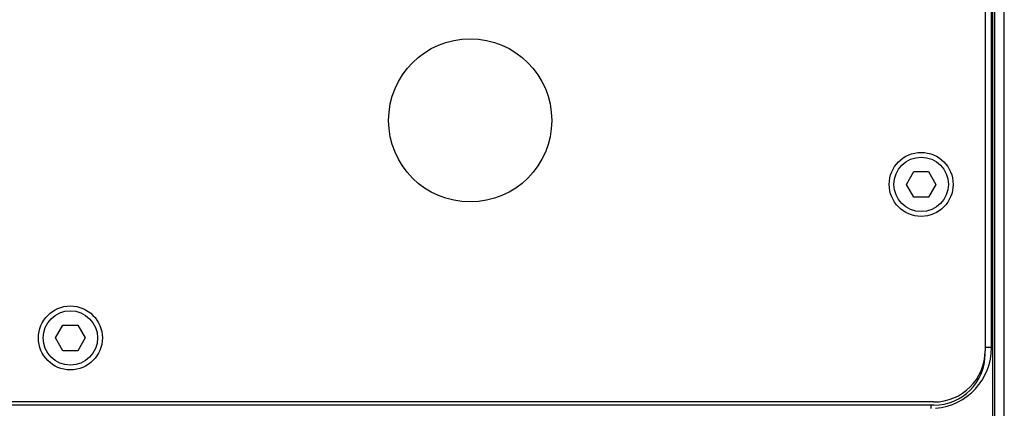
# Model space of a CAD drawing. Header units: millimetres. Extents: x 41 to 336, y 109 to 408.
# Tile 8 of 9: x 181 to 335, y 205 to 266. Entities that reach past the tile are written whole.
import ezdxf

# ---------------------------------------------------------------- set-up
doc = ezdxf.new("R2010")
doc.units = ezdxf.units.MM
doc.header["$LTSCALE"] = 33.893501
doc.layers.get('0').update_dxf_attribs({"linetype": 'CONTINUOUS'})

msp = doc.modelspace()

# ---------------------------------------------------------------- linework, layer by layer
at = {"color": 7, "linetype": 'Continuous'}
for p, q in [((332.25, 391.51), (332.25, 214.31)), ((333.45, 146.31), (333.45, 391.01)), ((333.75, 146.31), (333.75, 391.01)), ((335.25, 146.31), (335.25, 391.01)), ((333.25, 214.81), (333.25, 390.01)), ((333.45, 254.31), (333.25, 254.31)), ((333.25, 253.81), (333.45, 253.81)), ((319.94, 240.31), (321.09, 242.31)), ((321.09, 242.31), (323.4, 242.31)), ((323.4, 242.31), (324.56, 240.31)), ((321.09, 238.31), (319.94, 240.31)), ((324.56, 240.31), (323.4, 238.31)), ((323.4, 238.31), (321.09, 238.31)), ((333.45, 225.81), (333.25, 225.81)), ((333.25, 225.31), (333.45, 225.31)), ((186.94, 216.31), (188.09, 218.31)), ((188.09, 218.31), (190.4, 218.31)), ((190.4, 218.31), (191.56, 216.31)), ((188.09, 214.31), (186.94, 216.31)), ((191.56, 216.31), (190.4, 214.31)), ((190.4, 214.31), (188.09, 214.31)), ((333.25, 214.81), (332.25, 214.81)), ((324.25, 206.31), (54.25, 206.31)), ((324.25, 205.81), (54.25, 205.81)), ((323.75, 205.83), (323.75, 205.31))]:
    msp.add_line(p, q, dxfattribs=at)
for centre, radius in [((251.75, 250.31), 12.75), ((322.25, 240.31), 5), ((322.25, 240.31), 4.25), ((189.25, 216.31), 5), ((189.25, 216.31), 4.25)]:
    msp.add_circle(centre, radius, dxfattribs=at)
for centre, radius, start in [((324.25, 214.31), 8, 270), ((323.75, 214.81), 9.5, 274.5253), ((324.25, 213.81), 8, 270)]:
    msp.add_arc(centre, radius, start, 360, dxfattribs=at)

doc.saveas('drawing.dxf')
